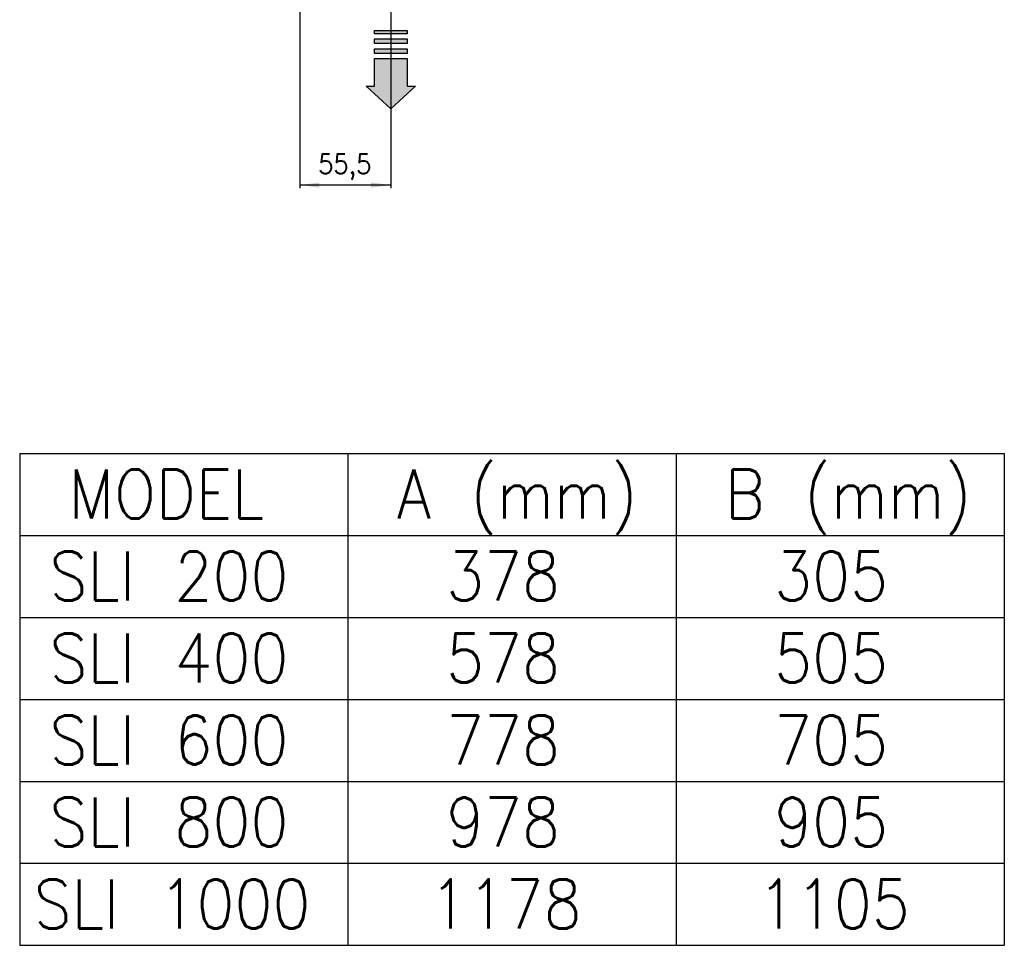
# Model space of a CAD drawing. Header units: inches. Extents: x 2294 to 4489, y 2818 to 4211.
# Tile 22 of 27: x 3889 to 4489, y 2818 to 3382. Entities that reach past the tile are written whole.
import ezdxf

# ---------------------------------------------------------------- set-up
doc = ezdxf.new("R2010")
doc.units = ezdxf.units.IN
doc.layers.add('1', color=7, linetype='Continuous')
doc.styles.add('CONVERTER_11', font='txt.shx', dxfattribs={"width": 0.9})
doc.dimstyles.new('ME10_DIM_14', dxfattribs={"dimtxt": 12, "dimasz": 12, "dimexe": 2, "dimexo": 1.5, "dimgap": 2, "dimtad": 1, "dimdsep": 46, "dimtxsty": 'CONVERTER_11', "dimsah": 1, "dimcen": 0.09, "dimclrd": 2, "dimclre": 2, "dimclrt": 2, "dimadec": 0, "dimazin": 0, "dimtfac": 1, "dimtdec": 4, "dimtofl": 0, "dimtmove": 0, "dimatfit": 0, "dimfxl": 0, "dimtolj": 1, "dimtzin": 0, "dimarcsym": 0})

# ---------------------------------------------------------------- blocks, each defined once
blk = doc.blocks.new('*D6')
at = {"layer": '1', "color": 2, "linetype": 'Continuous'}
for p, q in [((4059.98, 3550.06), (4059.98, 3279.3)), ((4115.48, 3492.73), (4115.48, 3279.3)), ((4115.48, 3281.3), (4059.98, 3281.3))]:
    blk.add_line(p, q, dxfattribs=at)
at = {"layer": '1', "color": 2}
for points in [[(4071.98, 3282.88), (4071.98, 3279.72), (4059.98, 3281.3)], [(4103.48, 3279.72), (4103.48, 3282.88), (4115.48, 3281.3)]]:
    blk.add_solid(points, dxfattribs=at)
at = {"layer": '1', "color": 2, "insert": (4071.23, 3284.5), "char_height": 12, "attachment_point": 7, "rotation": 0.00014, "line_spacing_factor": 0.60024, "style": 'CONVERTER_11'}
blk.add_mtext('55,5', dxfattribs=at)
blk = doc.blocks.new('SL')
at = {"layer": '1', "linetype": 'Continuous'}
for points in [[(4125.478, 3375.522), (4125.478, 3373.439), (4105.478, 3373.439), (4105.478, 3375.522)], [(4125.478, 3370.462), (4125.478, 3367.664), (4105.478, 3367.664), (4105.478, 3370.462)], [(4125.478, 3364.327), (4125.478, 3361.559), (4105.478, 3361.559), (4105.478, 3364.327)], [(4125.478, 3358.37), (4125.478, 3341.628), (4130.478, 3341.628), (4115.478, 3327.875), (4100.478, 3341.628), (4105.478, 3341.628), (4105.478, 3358.37)]]:
    blk.add_hatch(color=2, dxfattribs=at).paths.add_polyline_path(points)
at = {"layer": '1', "color": 2, "linetype": 'Continuous'}
for p, q in [((4105.478, 3375.522), (4125.478, 3375.522)), ((4105.478, 3373.439), (4105.478, 3375.522)), ((4125.478, 3373.439), (4105.478, 3373.439)), ((4125.478, 3375.522), (4125.478, 3373.439)), ((4105.478, 3370.462), (4125.478, 3370.462)), ((4105.478, 3367.664), (4105.478, 3370.462)), ((4125.478, 3367.664), (4105.478, 3367.664)), ((4125.478, 3370.462), (4125.478, 3367.664)), ((4105.478, 3364.327), (4125.478, 3364.327)), ((4105.478, 3361.559), (4105.478, 3364.327)), ((4125.478, 3361.559), (4105.478, 3361.559)), ((4125.478, 3364.327), (4125.478, 3361.559)), ((4105.478, 3358.37), (4125.478, 3358.37)), ((4105.478, 3341.628), (4105.478, 3358.37)), ((4125.478, 3358.37), (4125.478, 3341.628)), ((4115.478, 3327.875), (4100.478, 3341.628)), ((4100.478, 3341.628), (4105.478, 3341.628)), ((4130.478, 3341.628), (4115.478, 3327.875)), ((4125.478, 3341.628), (4130.478, 3341.628))]:
    blk.add_line(p, q, dxfattribs=at)
at = {"layer": '1', "color": 7, "linetype": 'Continuous'}
for p, q in [((3889.319, 3117.679), (3889.319, 2817.679)), ((3889.319, 3117.679), (4089.319, 3117.679)), ((4089.319, 3117.679), (4089.319, 2817.679)), ((4089.319, 3117.679), (4289.319, 3117.679)), ((4289.319, 3117.679), (4489.319, 3117.679)), ((4289.319, 3117.679), (4289.319, 2817.679)), ((4489.319, 3117.679), (4489.319, 2817.679)), ((3889.319, 3067.679), (4289.319, 3067.679)), ((4089.319, 3067.679), (4489.319, 3067.679)), ((3889.319, 3017.679), (4289.319, 3017.679)), ((4089.319, 3017.679), (4489.319, 3017.679)), ((3889.319, 2967.679), (4289.319, 2967.679)), ((4089.319, 2967.679), (4489.319, 2967.679)), ((3889.319, 2917.679), (4289.319, 2917.679)), ((4089.319, 2917.679), (4489.319, 2917.679)), ((3889.319, 2867.679), (4289.319, 2867.679)), ((4089.319, 2867.679), (4489.319, 2867.679)), ((3889.319, 2817.679), (4289.319, 2817.679)), ((4089.319, 2817.679), (4489.319, 2817.679))]:
    blk.add_line(p, q, dxfattribs=at)
at = {"layer": '1', "color": 7, "style": 'CONVERTER_11', "width": 0.9}
for s, p in [('MODEL', (3919.124, 3077.919)), ('A (mm)', (4119.124, 3077.919)), ('B (mm)', (4319.124, 3077.919)), ('SLI 200', (3907.483, 3027.919)), ('378', (4149.146, 3027.919)), ('305', (4349.146, 3027.919)), ('SLI 400', (3907.483, 2977.919)), ('578', (4149.146, 2977.919)), ('505', (4349.146, 2977.919)), ('SLI 600', (3907.483, 2927.919)), ('778', (4149.146, 2927.919)), ('705', (4349.146, 2927.919)), ('SLI 800', (3907.483, 2877.919)), ('978', (4149.146, 2877.919)), ('905', (4349.146, 2877.919)), ('SLI 1000', (3897.846, 2827.919)), ('1178', (4139.18, 2827.919)), ('1105', (4339.18, 2827.919))]:
    blk.add_text(s, height=30, dxfattribs=at).set_placement(p)
at = {"layer": '1'}
dim = blk.add_linear_dim(base=(4115.478, 3281.297), p1=(4059.978, 3551.559), p2=(4115.478, 3494.235), dimstyle='ME10_DIM_14', dxfattribs=at)
dim.commit()
dim.dimension.update_dxf_attribs({"geometry": '*D6', "text_midpoint": (4087.728, 3289.897), "text_rotation": 0.000139})

msp = doc.modelspace()

# ---------------------------------------------------------------- block references
msp.add_blockref('SL', (0, 0))

doc.saveas('drawing.dxf')
